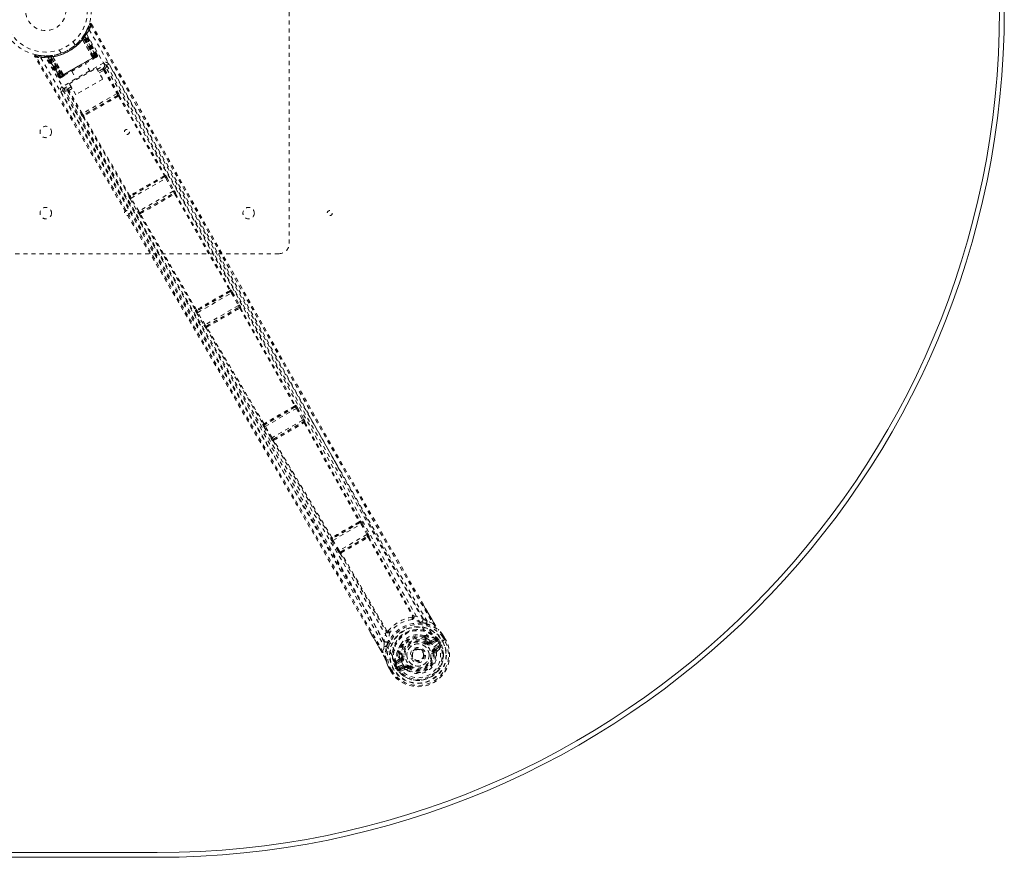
# Model space of a CAD drawing. Header units: inches. Extents: x 17.8 to 113.3, y 41.2 to 83.
# Tile 5 of 6: x 89.1 to 113.3, y 41.2 to 61.8. Entities that reach past the tile are written whole.
import ezdxf

# ---------------------------------------------------------------- set-up
doc = ezdxf.new("R2010")
doc.units = ezdxf.units.IN
doc.header["$MEASUREMENT"] = 0
doc.linetypes.add('SLD-Dashed', pattern=[0.075, 0.05, -0.025])
doc.linetypes.add('SLD-Solid', pattern=[0])

msp = doc.modelspace()

# ---------------------------------------------------------------- linework, layer by layer
at = {"color": 7, "linetype": 'SLD-Dashed', "lineweight": 0}
for p, q in [((95.708, 67.831), (95.708, 56.331)), ((90.733, 61.611), (90.782, 61.735)), ((90.836, 61.741), (90.81, 61.726)), ((90.604, 61.399), (90.624, 61.426)), ((90.624, 61.423), (90.647, 61.406)), ((90.634, 61.438), (90.636, 61.439)), ((90.634, 61.409), (90.635, 61.41)), ((90.893, 60.922), (90.634, 61.409)), ((90.676, 61.474), (90.635, 61.41)), ((90.635, 61.41), (90.894, 60.922)), ((90.637, 61.441), (90.636, 61.44)), ((90.677, 61.504), (90.637, 61.441)), ((90.644, 61.451), (90.668, 61.435)), ((90.918, 60.936), (90.647, 61.406)), ((90.934, 60.945), (90.659, 61.423)), ((90.668, 61.435), (90.946, 60.952)), ((90.673, 61.498), (90.73, 61.604)), ((90.954, 60.953), (90.674, 61.477)), ((90.952, 60.956), (90.676, 61.474)), ((90.695, 61.507), (90.687, 61.493)), ((90.968, 60.965), (90.687, 61.493)), ((90.695, 61.536), (90.688, 61.522)), ((90.98, 60.972), (90.695, 61.507)), ((90.741, 61.628), (90.732, 61.605)), ((90.435, 61.222), (90.387, 61.306)), ((90.612, 61.365), (90.61, 61.361)), ((90.867, 60.907), (90.61, 61.361)), ((90.612, 61.365), (90.87, 60.908)), ((89.471, 60.978), (89.596, 60.963)), ((89.702, 60.953), (89.686, 60.953)), ((89.709, 60.952), (89.694, 60.952)), ((89.727, 60.939), (89.711, 60.939)), ((90.033, 60.425), (89.711, 60.939)), ((89.798, 60.957), (89.723, 60.953)), ((90.044, 60.432), (89.727, 60.939)), ((89.748, 60.942), (90.062, 60.438)), ((89.826, 60.943), (89.749, 60.939)), ((90.06, 60.441), (89.749, 60.939)), ((89.788, 60.956), (89.785, 60.956)), ((90.066, 60.444), (89.787, 60.927)), ((89.8, 60.957), (89.798, 60.957)), ((89.802, 60.957), (89.8, 60.957)), ((90.078, 60.451), (89.802, 60.928)), ((89.823, 60.93), (89.82, 60.959)), ((89.823, 60.93), (90.094, 60.46)), ((89.826, 60.943), (89.827, 60.943)), ((90.118, 60.474), (89.826, 60.943)), ((89.827, 60.943), (90.119, 60.475)), ((89.871, 60.965), (89.865, 60.964)), ((89.881, 60.94), (89.876, 60.94)), ((90.143, 60.489), (89.876, 60.94)), ((89.881, 60.94), (90.145, 60.49)), ((90.04, 61.106), (90.089, 61.022)), ((90.946, 60.952), (90.067, 60.444)), ((90.078, 60.451), (90.934, 60.945)), ((90.089, 61.022), (90.091, 61.023)), ((90.918, 60.936), (90.094, 60.46)), ((90.894, 60.922), (90.893, 60.922)), ((90.894, 60.922), (90.952, 60.956)), ((90.894, 60.889), (90.941, 60.916)), ((90.98, 60.972), (90.946, 60.952)), ((90.968, 60.965), (90.98, 60.972)), ((91.137, 60.787), (90.114, 60.197)), ((90.806, 60.569), (90.69, 60.771)), ((90.867, 60.907), (90.87, 60.908)), ((90.974, 60.624), (91.167, 60.735)), ((91.207, 60.725), (91.2, 60.733)), ((91.208, 60.724), (91.201, 60.733)), ((91.26, 60.754), (91.208, 60.724)), ((91.21, 60.721), (91.209, 60.722)), ((90.033, 60.425), (90.044, 60.432)), ((90.078, 60.451), (90.044, 60.432)), ((90.06, 60.441), (90.118, 60.474)), ((90.101, 60.431), (90.148, 60.458)), ((90.119, 60.475), (90.118, 60.474)), ((90.143, 60.489), (90.145, 60.49)), ((90.166, 60.468), (90.16, 60.465)), ((90.29, 60.271), (90.956, 60.656)), ((90.352, 60.576), (90.468, 60.374)), ((90.956, 60.656), (91.113, 60.384)), ((91.116, 60.64), (91.003, 60.574)), ((91.025, 60.536), (91.137, 60.6)), ((91.137, 60.6), (91.465, 60.028)), ((91.162, 60.615), (91.491, 60.042)), ((90.144, 60.145), (90.308, 60.24)), ((90.337, 60.19), (90.252, 60.141)), ((90.447, 59.999), (90.29, 60.271)), ((91.113, 60.384), (90.447, 59.999)), ((90.133, 60.104), (90.081, 60.073)), ((90.129, 60.114), (90.133, 60.104)), ((90.13, 60.114), (90.133, 60.105)), ((90.135, 60.102), (90.135, 60.101)), ((90.251, 60.088), (90.582, 59.518)), ((90.359, 60.151), (90.276, 60.103)), ((90.608, 59.533), (90.276, 60.103)), ((91.465, 60.028), (90.608, 59.533)), ((91.481, 59.985), (90.637, 59.498)), ((91.481, 59.985), (91.48, 59.984)), ((91.502, 59.962), (92.629, 58.006)), ((91.521, 59.974), (91.521, 59.973)), ((91.521, 59.973), (92.647, 58.018)), ((90.627, 59.457), (90.627, 59.457)), ((90.627, 59.457), (91.757, 57.504)), ((90.638, 59.498), (90.637, 59.498)), ((91.776, 57.514), (90.646, 59.467)), ((92.647, 58.018), (92.652, 58.018)), ((92.641, 57.977), (91.795, 57.489)), ((91.812, 57.447), (92.669, 57.942)), ((92.633, 57.975), (92.633, 57.975)), ((92.637, 57.977), (92.641, 57.977)), ((92.669, 57.942), (92.852, 57.62)), ((92.695, 57.957), (92.878, 57.634)), ((92.852, 57.62), (92, 57.127)), ((92.029, 57.092), (92.868, 57.577)), ((92.863, 57.573), (92.863, 57.573)), ((92.868, 57.577), (92.867, 57.575)), ((92.889, 57.552), (94.244, 55.175)), ((92.909, 57.565), (92.908, 57.564)), ((92.908, 57.564), (94.263, 55.187)), ((91.757, 57.504), (91.755, 57.5)), ((91.786, 57.432), (91.974, 57.112)), ((91.795, 57.489), (91.798, 57.493)), ((91.801, 57.495), (91.801, 57.495)), ((92, 57.127), (91.812, 57.447)), ((92.018, 57.051), (92.02, 57.051)), ((92.02, 57.051), (93.401, 54.69)), ((92.031, 57.092), (92.029, 57.092)), ((92.035, 57.094), (92.034, 57.094)), ((93.421, 54.699), (92.039, 57.061)), ((95.458, 56.081), (83.958, 56.081)), ((94.257, 55.147), (93.439, 54.675)), ((93.456, 54.633), (94.284, 55.111)), ((94.248, 55.145), (94.248, 55.145)), ((94.252, 55.147), (94.257, 55.147)), ((94.263, 55.187), (94.268, 55.188)), ((94.284, 55.111), (94.456, 54.803)), ((94.31, 55.126), (94.482, 54.818)), ((93.401, 54.69), (93.398, 54.685)), ((93.43, 54.618), (93.611, 54.315)), ((93.439, 54.675), (93.441, 54.679)), ((93.444, 54.681), (93.445, 54.681)), ((93.637, 54.33), (93.456, 54.633)), ((94.456, 54.803), (93.637, 54.33)), ((93.666, 54.295), (94.472, 54.76)), ((94.467, 54.756), (94.467, 54.756)), ((94.472, 54.76), (94.471, 54.759)), ((94.493, 54.735), (95.844, 52.331)), ((94.513, 54.749), (94.512, 54.747)), ((94.512, 54.747), (95.862, 52.344)), ((93.656, 54.254), (93.657, 54.254)), ((93.657, 54.254), (95.063, 51.883)), ((93.668, 54.295), (93.666, 54.295)), ((93.672, 54.297), (93.672, 54.297)), ((95.084, 51.893), (93.677, 54.264)), ((95.858, 52.304), (95.1, 51.866)), ((95.117, 51.824), (95.886, 52.269)), ((95.851, 52.304), (95.858, 52.304)), ((95.862, 52.344), (95.869, 52.345)), ((95.886, 52.269), (96.043, 51.981)), ((95.912, 52.283), (96.07, 51.996)), ((96.043, 51.981), (95.287, 51.545)), ((95.318, 51.511), (96.057, 51.938)), ((96.057, 51.938), (96.056, 51.936)), ((95.063, 51.883), (95.059, 51.877)), ((95.091, 51.809), (95.261, 51.529)), ((95.1, 51.866), (95.104, 51.872)), ((95.287, 51.545), (95.117, 51.824)), ((96.099, 51.926), (96.097, 51.924)), ((95.307, 51.469), (95.31, 51.469)), ((95.32, 51.511), (95.318, 51.511)), ((97.454, 49.454), (96.77, 49.059)), ((96.785, 49.016), (97.484, 49.419)), ((97.443, 49.452), (97.454, 49.454)), ((97.454, 49.492), (97.465, 49.494)), ((97.484, 49.419), (97.624, 49.16)), ((97.51, 49.433), (97.65, 49.174)), ((96.738, 49.078), (96.73, 49.07)), ((96.765, 49.087), (96.765, 49.087)), ((96.77, 49.059), (96.778, 49.068)), ((97.624, 49.16), (96.94, 48.765)), ((96.974, 48.733), (97.635, 49.115)), ((97.635, 49.115), (97.632, 49.111)), ((97.65, 49.174), (97.663, 49.149)), ((97.654, 49.086), (98.747, 47.153)), ((97.676, 49.103), (97.673, 49.1)), ((97.673, 49.1), (98.766, 47.167)), ((96.76, 49.001), (96.914, 48.749)), ((96.94, 48.765), (96.785, 49.016)), ((96.914, 48.749), (96.93, 48.726)), ((96.963, 48.691), (96.968, 48.692)), ((96.968, 48.692), (98.095, 46.78)), ((96.978, 48.734), (96.974, 48.733)), ((98.116, 46.789), (96.989, 48.702)), ((96.992, 48.709), (96.992, 48.709)), ((98.97, 47.511), (99.274, 46.985)), ((98.748, 47.152), (98.747, 47.153)), ((98.778, 47.154), (98.778, 47.154)), ((99.248, 46.971), (99.107, 47.022)), ((97.999, 46.249), (97.712, 46.746)), ((98.1, 46.763), (98.1, 46.763)), ((98.116, 46.789), (98.117, 46.788)), ((99.032, 46.671), (99.052, 46.66)), ((99.068, 46.594), (99.049, 46.628)), ((99.068, 46.642), (99.087, 46.609)), ((99.381, 46.821), (99.393, 46.807)), ((99.496, 46.683), (99.494, 46.687)), ((99.534, 46.561), (99.495, 46.628)), ((99.559, 46.575), (99.519, 46.643)), ((99.521, 46.643), (99.521, 46.643)), ((99.56, 46.576), (99.521, 46.643)), ((98.05, 46.412), (98.024, 46.265)), ((99.128, 46.513), (99.049, 46.567)), ((99.11, 46.489), (99.128, 46.513)), ((99.128, 46.513), (99.148, 46.502)), ((99.196, 46.504), (99.32, 46.548)), ((99.196, 46.504), (99.209, 46.483)), ((99.207, 46.545), (99.318, 46.584)), ((99.32, 46.548), (99.209, 46.483)), ((99.335, 46.522), (99.224, 46.457)), ((99.285, 46.351), (99.385, 46.41)), ((99.3, 46.325), (99.4, 46.384)), ((99.4, 46.384), (99.31, 46.308)), ((99.331, 46.58), (99.318, 46.584)), ((99.336, 46.578), (99.331, 46.58)), ((99.352, 46.562), (99.36, 46.549)), ((99.367, 46.548), (99.352, 46.562)), ((99.354, 46.288), (99.445, 46.367)), ((99.36, 46.549), (99.399, 46.483)), ((99.365, 46.463), (99.491, 46.536)), ((99.365, 46.463), (99.365, 46.463)), ((99.367, 46.548), (99.392, 46.564)), ((99.404, 46.486), (99.367, 46.547)), ((99.392, 46.564), (99.393, 46.563)), ((99.393, 46.563), (99.429, 46.501)), ((99.399, 46.483), (99.404, 46.486)), ((99.491, 46.536), (99.511, 46.547)), ((99.511, 46.547), (99.557, 46.574)), ((99.557, 46.574), (99.56, 46.576)), ((98.391, 46.279), (98.391, 46.301)), ((98.399, 46.255), (98.418, 46.222)), ((98.418, 46.222), (98.426, 46.12)), ((98.42, 46.265), (98.439, 46.231)), ((98.473, 46.234), (98.481, 46.139)), ((98.481, 46.139), (98.51, 46.143)), ((98.747, 46.112), (98.741, 46.125)), ((98.752, 46.103), (98.747, 46.112)), ((99.28, 46.24), (99.256, 46.237)), ((99.31, 46.308), (99.3, 46.325)), ((98.149, 45.905), (98.146, 45.909)), ((98.173, 45.864), (98.149, 45.909)), ((98.172, 45.865), (98.211, 45.797)), ((98.197, 45.878), (98.235, 45.811)), ((98.405, 45.909), (98.259, 45.825)), ((98.304, 45.936), (98.331, 45.949)), ((98.305, 45.935), (98.304, 45.936)), ((98.341, 45.872), (98.305, 45.935)), ((98.32, 45.996), (98.324, 46.01)), ((98.32, 45.996), (98.32, 45.992)), ((98.32, 45.996), (98.32, 45.996)), ((98.331, 45.95), (98.321, 45.974)), ((98.413, 46.087), (98.324, 46.01)), ((98.324, 46.01), (98.324, 46.01)), ((98.324, 46.01), (98.324, 46.01)), ((98.326, 45.969), (98.333, 45.956)), ((98.331, 45.95), (98.326, 45.969)), ((98.331, 45.949), (98.366, 45.887)), ((98.333, 45.956), (98.371, 45.89)), ((98.354, 45.99), (98.454, 46.076)), ((98.466, 46.054), (98.354, 45.99)), ((98.371, 45.89), (98.366, 45.887)), ((98.481, 46.028), (98.369, 45.964)), ((98.371, 45.89), (98.371, 45.89)), ((98.405, 45.909), (98.405, 45.909)), ((98.441, 45.864), (98.542, 45.923)), ((98.454, 46.076), (98.466, 46.054)), ((98.456, 45.838), (98.557, 45.897)), ((98.567, 45.879), (98.456, 45.838)), ((98.567, 45.879), (98.557, 45.897)), ((98.605, 45.824), (98.641, 45.871)), ((98.641, 45.871), (98.635, 45.875)), ((98.655, 45.89), (98.641, 45.871)), ((98.21, 45.796), (98.171, 45.864)), ((98.171, 45.864), (98.171, 45.864)), ((98.21, 45.796), (98.213, 45.798)), ((98.259, 45.825), (98.213, 45.798)), ((98.448, 45.792), (98.563, 45.831))]:
    msp.add_line(p, q, dxfattribs=at)
at = {"color": 7, "linetype": 'SLD-Solid', "lineweight": 15}
for p, q in [((38.708, 41.324), (92.458, 41.324)), ((92.458, 41.324), (38.708, 41.324)), ((92.458, 41.206), (38.708, 41.206))]:
    msp.add_line(p, q, dxfattribs=at)
at = {"color": 7, "linetype": 'SLD-Dashed', "lineweight": 0, "flags": 128}
for points in [[(90.81, 61.726), (91.273, 60.913), (91.754, 60.068), (92.253, 59.192), (92.633, 58.524), (92.683, 58.435), (92.734, 58.346), (92.785, 58.257), (92.836, 58.167), (92.887, 58.077), (92.949, 57.969), (93.13, 57.65), (93.296, 57.359), (93.446, 57.095), (93.58, 56.859), (93.831, 56.418), (94.051, 56.032), (94.376, 55.461), (94.673, 54.94), (94.941, 54.469), (95.242, 53.941), (95.549, 53.402), (96.143, 52.361), (96.777, 51.254), (97.39, 50.185), (98.008, 49.11), (98.634, 48.027), (99.248, 46.971)], [(90.836, 61.741), (92.939, 58.047), (95.041, 54.354), (97.149, 50.664), (98.97, 47.511)], [(90.654, 61.467), (90.649, 61.458), (90.646, 61.45)], [(90.714, 61.498), (91.935, 59.388), (93.149, 57.276), (94.353, 55.159), (95.545, 53.039), (96.474, 51.37), (97.4, 49.703), (98.33, 48.04), (99.272, 46.389)], [(90.78, 61.6), (92.004, 59.486), (93.221, 57.369), (94.429, 55.249), (95.626, 53.124), (96.559, 51.453), (97.489, 49.783), (98.421, 48.117), (99.365, 46.463)], [(90.597, 61.387), (90.597, 61.385), (90.597, 61.383), (90.598, 61.381), (90.6, 61.378), (90.602, 61.375), (90.605, 61.372), (90.608, 61.368), (90.612, 61.365)], [(89.47, 60.975), (89.462, 60.975), (89.454, 60.973), (89.447, 60.97), (89.441, 60.964), (89.436, 60.958), (89.434, 60.951), (89.435, 60.943), (89.437, 60.936)], [(89.438, 60.934), (89.439, 60.934), (89.44, 60.935), (89.446, 60.938), (89.454, 60.943), (89.459, 60.946), (89.464, 60.949)], [(97.712, 46.746), (95.875, 49.929), (93.733, 53.599), (91.586, 57.266), (89.438, 60.934)], [(98.024, 46.265), (97.359, 47.423), (96.682, 48.596), (95.991, 49.788), (95.324, 50.934), (94.636, 52.114), (93.947, 53.293), (93.29, 54.416), (92.707, 55.411), (92.3, 56.107), (91.63, 57.25), (91.053, 58.236), (90.502, 59.177), (89.973, 60.081), (89.464, 60.949)], [(89.588, 60.912), (90.808, 58.795), (92.032, 56.683), (93.264, 54.576), (94.506, 52.478), (95.486, 50.834), (96.468, 49.194), (97.444, 47.554), (98.405, 45.909)], [(89.634, 60.959), (89.676, 60.953), (89.862, 60.965)], [(89.686, 60.953), (89.688, 60.953), (89.689, 60.953)], [(98.515, 45.952), (97.539, 47.624), (96.546, 49.29), (95.547, 50.955), (94.549, 52.624), (93.557, 54.298), (92.266, 56.498), (90.985, 58.706), (89.71, 60.918)], [(89.865, 60.964), (89.866, 60.964), (89.868, 60.962), (89.869, 60.96), (89.871, 60.957), (89.872, 60.954), (89.874, 60.95), (89.875, 60.945), (89.876, 60.94)], [(90.013, 60.996), (90.025, 60.998), (90.037, 61.003)], [(90.87, 60.908), (90.878, 60.913), (90.886, 60.917), (90.891, 60.92), (90.893, 60.922)], [(90.952, 60.956), (90.952, 60.956), (90.95, 60.955), (90.947, 60.953), (90.943, 60.951), (90.938, 60.948), (90.932, 60.944), (90.925, 60.94), (90.918, 60.936)], [(90.934, 60.945), (90.947, 60.953), (90.958, 60.959), (90.965, 60.963), (90.968, 60.965)], [(90.948, 60.92), (90.952, 60.922), (90.954, 60.923), (90.956, 60.925), (90.957, 60.925)], [(90.145, 60.49), (90.324, 60.593), (90.506, 60.698), (90.688, 60.803), (90.867, 60.907)], [(90.166, 60.469), (90.342, 60.57), (90.521, 60.673), (90.699, 60.776), (90.875, 60.878)], [(90.87, 60.908), (90.872, 60.903), (90.874, 60.898), (90.876, 60.893), (90.877, 60.889), (90.878, 60.885), (90.878, 60.882), (90.877, 60.88), (90.876, 60.878)], [(90.876, 60.878), (90.878, 60.88), (90.88, 60.881), (90.881, 60.881), (90.882, 60.882)], [(91.167, 60.735), (91.161, 60.699), (91.116, 60.64)], [(91.167, 60.735), (91.166, 60.737), (91.164, 60.74), (91.161, 60.745), (91.158, 60.751), (91.153, 60.759), (91.148, 60.768), (91.143, 60.778), (91.137, 60.787)], [(91.208, 60.724), (91.202, 60.688), (91.156, 60.629)], [(98.999, 47.089), (97.039, 50.49), (95.092, 53.9), (93.15, 57.312), (91.208, 60.724)], [(99.107, 47.022), (98.726, 47.678), (98.329, 48.366), (97.914, 49.085), (97.483, 49.837), (97.059, 50.575), (96.703, 51.198), (96.363, 51.793), (95.998, 52.432), (95.609, 53.115), (95.489, 53.324), (95.368, 53.538), (95.244, 53.755), (95.136, 53.944), (95.049, 54.098), (94.957, 54.259), (94.861, 54.427), (94.761, 54.603), (94.558, 54.959), (94.34, 55.342), (94.107, 55.752), (94.061, 55.832), (94.05, 55.853), (94.041, 55.867), (94.03, 55.887), (94.015, 55.913), (93.998, 55.944), (93.977, 55.98), (93.905, 56.107), (93.809, 56.275), (93.71, 56.45), (93.594, 56.653), (93.461, 56.887), (93.405, 56.986), (93.345, 57.09), (93.284, 57.199), (93.219, 57.312), (93.178, 57.384), (93.139, 57.454), (92.726, 58.179), (92.328, 58.878), (91.951, 59.541), (91.595, 60.166), (91.26, 60.754)], [(90.066, 60.444), (90.053, 60.437), (90.042, 60.43), (90.038, 60.428), (90.035, 60.426), (90.033, 60.425)], [(90.094, 60.46), (90.087, 60.456), (90.081, 60.453), (90.075, 60.449), (90.069, 60.446), (90.065, 60.444), (90.062, 60.442), (90.06, 60.441), (90.06, 60.441)], [(90.085, 60.422), (90.085, 60.422), (90.087, 60.423), (90.09, 60.425), (90.093, 60.426)], [(90.109, 60.436), (90.107, 60.435), (90.106, 60.434), (90.103, 60.432)], [(90.119, 60.475), (90.122, 60.476), (90.127, 60.479), (90.134, 60.483), (90.143, 60.489)], [(90.166, 60.468), (90.162, 60.468), (90.156, 60.472), (90.149, 60.48), (90.143, 60.489)], [(91.162, 60.615), (91.159, 60.613), (91.154, 60.61), (91.146, 60.605), (91.137, 60.6)], [(90.114, 60.197), (90.125, 60.177), (90.135, 60.161), (90.141, 60.149), (90.144, 60.145)], [(90.081, 60.073), (90.39, 59.546), (90.717, 58.988), (91.061, 58.399), (91.424, 57.78), (91.799, 57.14), (91.849, 57.054), (91.9, 56.967), (91.951, 56.88), (92.002, 56.793), (92.054, 56.704), (92.119, 56.594), (92.313, 56.261), (92.487, 55.966), (92.639, 55.706), (92.769, 55.483), (92.841, 55.361), (92.904, 55.253), (92.959, 55.16), (93.005, 55.081), (93.042, 55.018), (93.07, 54.969), (93.136, 54.856), (93.225, 54.706), (93.489, 54.255), (93.732, 53.839), (93.848, 53.641), (93.959, 53.451), (94.064, 53.271), (94.196, 53.047), (94.328, 52.82), (94.457, 52.6), (94.583, 52.384), (95.147, 51.418), (95.747, 50.39), (96.32, 49.405), (96.9, 48.406), (97.482, 47.399), (98.05, 46.412)], [(90.133, 60.104), (90.167, 60.09), (90.242, 60.1)], [(90.133, 60.104), (92.117, 56.715), (94.101, 53.327), (96.08, 49.937), (98.045, 46.539)], [(90.252, 60.141), (90.178, 60.132), (90.144, 60.145)], [(90.251, 60.088), (90.253, 60.09), (90.259, 60.093), (90.267, 60.098), (90.276, 60.103)], [(91.477, 59.982), (91.375, 59.923), (91.272, 59.864), (91.168, 59.804), (91.065, 59.744), (90.969, 59.689), (90.874, 59.634), (90.783, 59.581), (90.712, 59.54), (90.642, 59.5)], [(91.495, 59.963), (91.285, 59.842), (91.072, 59.719), (90.858, 59.595), (90.649, 59.474)], [(91.491, 60.042), (91.49, 60.042), (91.488, 60.041), (91.486, 60.039), (91.483, 60.038), (91.479, 60.035), (91.474, 60.033), (91.47, 60.03), (91.465, 60.028)], [(91.502, 59.962), (91.505, 59.967), (91.506, 59.973), (91.506, 59.979), (91.503, 59.983), (91.499, 59.986), (91.493, 59.987), (91.487, 59.987), (91.48, 59.984)], [(91.502, 59.962), (91.499, 59.963), (91.497, 59.963), (91.496, 59.963), (91.495, 59.963)], [(90.421, 59.611), (90.645, 59.229), (90.933, 58.737), (91.202, 58.278), (91.451, 57.853), (91.676, 57.468), (91.882, 57.116), (92.069, 56.797), (92.237, 56.51), (92.467, 56.117), (92.617, 55.862)], [(90.608, 59.533), (90.599, 59.527), (90.59, 59.522), (90.584, 59.519), (90.582, 59.518)], [(90.638, 59.498), (90.632, 59.494), (90.629, 59.488), (90.627, 59.483), (90.627, 59.478), (90.63, 59.473), (90.634, 59.469), (90.64, 59.468), (90.646, 59.467)], [(92.627, 57.999), (92.627, 58), (92.628, 58.001), (92.629, 58.002), (92.629, 58.006)], [(92.637, 57.977), (92.642, 57.981), (92.645, 57.986), (92.647, 57.991), (92.647, 57.996), (92.645, 58.001), (92.641, 58.004), (92.636, 58.006), (92.629, 58.006)], [(92.695, 57.957), (92.694, 57.956), (92.693, 57.955), (92.69, 57.954), (92.687, 57.952), (92.683, 57.95), (92.679, 57.947), (92.674, 57.945), (92.669, 57.942)], [(91.776, 57.514), (91.773, 57.508), (91.772, 57.503), (91.773, 57.497), (91.776, 57.493), (91.78, 57.491), (91.786, 57.49), (91.792, 57.49), (91.798, 57.493)], [(91.776, 57.514), (91.78, 57.512), (91.782, 57.512), (91.783, 57.512), (91.783, 57.513)], [(92.878, 57.634), (92.876, 57.633), (92.87, 57.629), (92.861, 57.625), (92.852, 57.62)], [(92.89, 57.552), (92.893, 57.558), (92.894, 57.564), (92.893, 57.57), (92.89, 57.574), (92.885, 57.577), (92.88, 57.579), (92.873, 57.578), (92.867, 57.575)], [(92.886, 57.62), (92.884, 57.624), (92.876, 57.633)], [(92.89, 57.552), (92.886, 57.554), (92.884, 57.554), (92.883, 57.554), (92.882, 57.554)], [(91.812, 57.447), (91.807, 57.444), (91.803, 57.441), (91.798, 57.439), (91.795, 57.437), (91.791, 57.435), (91.789, 57.433), (91.787, 57.432), (91.786, 57.432)], [(92, 57.127), (91.991, 57.122), (91.982, 57.117), (91.976, 57.114), (91.974, 57.112)], [(91.976, 57.113), (91.98, 57.102), (91.982, 57.099)], [(92.031, 57.092), (92.025, 57.088), (92.021, 57.083), (92.019, 57.077), (92.02, 57.072), (92.022, 57.067), (92.027, 57.063), (92.032, 57.061), (92.039, 57.061)], [(92.042, 57.068), (92.041, 57.068), (92.04, 57.067), (92.04, 57.065), (92.039, 57.061)], [(94.242, 55.169), (94.243, 55.169), (94.243, 55.17), (94.244, 55.172), (94.244, 55.175)], [(94.252, 55.147), (94.257, 55.151), (94.26, 55.156), (94.262, 55.161), (94.262, 55.166), (94.26, 55.17), (94.256, 55.173), (94.251, 55.175), (94.244, 55.175)], [(94.31, 55.126), (94.31, 55.125), (94.308, 55.124), (94.305, 55.123), (94.302, 55.121), (94.298, 55.119), (94.294, 55.116), (94.289, 55.114), (94.284, 55.111)], [(93.42, 54.7), (93.417, 54.694), (93.416, 54.689), (93.417, 54.683), (93.42, 54.679), (93.424, 54.677), (93.429, 54.676), (93.435, 54.677), (93.441, 54.679)], [(93.42, 54.7), (93.424, 54.698), (93.426, 54.698), (93.426, 54.698), (93.427, 54.698)], [(93.456, 54.633), (93.451, 54.63), (93.447, 54.627), (93.442, 54.625), (93.439, 54.622), (93.435, 54.621), (93.433, 54.619), (93.431, 54.618), (93.43, 54.618)], [(94.482, 54.818), (94.48, 54.816), (94.474, 54.813), (94.465, 54.808), (94.456, 54.803)], [(94.493, 54.735), (94.497, 54.741), (94.498, 54.747), (94.497, 54.753), (94.494, 54.758), (94.49, 54.761), (94.484, 54.762), (94.477, 54.761), (94.471, 54.759)], [(94.491, 54.801), (94.488, 54.806), (94.48, 54.817)], [(94.493, 54.735), (94.49, 54.737), (94.488, 54.737), (94.487, 54.737), (94.486, 54.736)], [(93.637, 54.33), (93.628, 54.325), (93.619, 54.32), (93.613, 54.316), (93.611, 54.315)], [(93.613, 54.316), (93.618, 54.303), (93.621, 54.299)], [(93.668, 54.295), (93.662, 54.291), (93.658, 54.286), (93.657, 54.28), (93.657, 54.274), (93.66, 54.27), (93.664, 54.266), (93.67, 54.264), (93.677, 54.264)], [(93.68, 54.271), (93.679, 54.271), (93.678, 54.27), (93.677, 54.268), (93.677, 54.264)], [(95.841, 52.325), (95.842, 52.326), (95.843, 52.326), (95.843, 52.328), (95.844, 52.331)], [(95.851, 52.304), (95.856, 52.308), (95.86, 52.312), (95.862, 52.318), (95.861, 52.322), (95.859, 52.327), (95.855, 52.33), (95.85, 52.331), (95.844, 52.331)], [(95.912, 52.283), (95.911, 52.282), (95.909, 52.281), (95.907, 52.28), (95.904, 52.278), (95.9, 52.276), (95.895, 52.274), (95.891, 52.271), (95.886, 52.269)], [(96.07, 51.996), (96.067, 51.994), (96.061, 51.991), (96.052, 51.986), (96.043, 51.981)], [(96.078, 51.911), (96.082, 51.917), (96.083, 51.923), (96.082, 51.929), (96.08, 51.934), (96.075, 51.938), (96.069, 51.939), (96.062, 51.938), (96.056, 51.936)], [(96.078, 51.979), (96.076, 51.983), (96.068, 51.995)], [(95.084, 51.892), (95.08, 51.887), (95.079, 51.882), (95.08, 51.877), (95.082, 51.873), (95.087, 51.87), (95.092, 51.869), (95.098, 51.87), (95.104, 51.872)], [(95.117, 51.824), (95.112, 51.822), (95.108, 51.819), (95.103, 51.816), (95.1, 51.814), (95.096, 51.812), (95.094, 51.811), (95.092, 51.81), (95.091, 51.809)], [(96.078, 51.911), (96.757, 50.694), (97.435, 49.478)], [(96.097, 51.924), (96.776, 50.707), (97.454, 49.492)], [(95.287, 51.545), (95.278, 51.539), (95.27, 51.534), (95.264, 51.531), (95.261, 51.529)], [(95.263, 51.53), (95.269, 51.517), (95.272, 51.513)], [(95.32, 51.511), (95.315, 51.507), (95.311, 51.501), (95.309, 51.495), (95.31, 51.49), (95.312, 51.485), (95.317, 51.481), (95.323, 51.479), (95.33, 51.479)], [(95.31, 51.469), (96.024, 50.273), (96.738, 49.078)], [(95.333, 51.487), (95.332, 51.486), (95.331, 51.485), (95.33, 51.483), (95.33, 51.479)], [(96.759, 49.088), (96.045, 50.283), (95.33, 51.479)], [(97.432, 49.472), (97.433, 49.473), (97.434, 49.473), (97.434, 49.475), (97.435, 49.478)], [(97.443, 49.452), (97.448, 49.456), (97.451, 49.46), (97.453, 49.465), (97.452, 49.47), (97.45, 49.474), (97.446, 49.477), (97.441, 49.478), (97.435, 49.478)], [(97.51, 49.433), (97.509, 49.433), (97.507, 49.432), (97.504, 49.43), (97.501, 49.429), (97.497, 49.427), (97.493, 49.424), (97.488, 49.422), (97.484, 49.419)], [(96.759, 49.088), (96.756, 49.083), (96.755, 49.077), (96.755, 49.072), (96.757, 49.068), (96.761, 49.066), (96.766, 49.065), (96.772, 49.066), (96.778, 49.068)], [(97.65, 49.174), (97.647, 49.173), (97.641, 49.17), (97.633, 49.165), (97.624, 49.16)], [(97.654, 49.086), (97.658, 49.092), (97.659, 49.099), (97.658, 49.105), (97.656, 49.11), (97.651, 49.113), (97.645, 49.115), (97.639, 49.114), (97.632, 49.111)], [(97.654, 49.086), (97.65, 49.088), (97.648, 49.088), (97.647, 49.088), (97.646, 49.087)], [(96.785, 49.016), (96.781, 49.013), (96.777, 49.011), (96.772, 49.008), (96.769, 49.006), (96.766, 49.004), (96.763, 49.002), (96.761, 49.001), (96.76, 49.001)], [(96.94, 48.765), (96.931, 48.76), (96.923, 48.755), (96.917, 48.751), (96.914, 48.749)], [(96.978, 48.734), (96.972, 48.729), (96.969, 48.724), (96.967, 48.718), (96.968, 48.712), (96.971, 48.707), (96.976, 48.704), (96.982, 48.702), (96.989, 48.702)], [(96.992, 48.709), (96.991, 48.709), (96.99, 48.708), (96.989, 48.706), (96.989, 48.702)], [(99.272, 46.985), (99.132, 47.225), (99.012, 47.432), (98.966, 47.51)], [(98.74, 47.126), (98.749, 47.119), (98.758, 47.116), (98.767, 47.116), (98.774, 47.119), (98.78, 47.125), (98.782, 47.134), (98.782, 47.144), (98.778, 47.154)], [(98.778, 47.154), (98.891, 47.128), (98.999, 47.089)], [(98.964, 46.995), (98.951, 46.998), (98.943, 47)], [(99.09, 46.966), (99.239, 46.91), (99.386, 46.816)], [(99.274, 46.985), (99.274, 46.985), (99.273, 46.985), (99.27, 46.984), (99.267, 46.982), (99.264, 46.98), (99.259, 46.978), (99.253, 46.974), (99.248, 46.971)], [(97.714, 46.748), (97.835, 46.537), (98, 46.25)], [(98.1, 46.763), (98.066, 46.652), (98.045, 46.539)], [(98.1, 46.763), (98.107, 46.754), (98.115, 46.749), (98.124, 46.747), (98.132, 46.748), (98.139, 46.753), (98.143, 46.761), (98.145, 46.771), (98.144, 46.781)], [(99.032, 46.671), (98.932, 46.689), (98.871, 46.688)], [(99.052, 46.66), (99.053, 46.66), (99.068, 46.642)], [(99.087, 46.609), (99.128, 46.584), (99.172, 46.551)], [(99.393, 46.807), (99.39, 46.812), (99.386, 46.816)], [(99.494, 46.687), (99.437, 46.76), (99.386, 46.816)], [(99.496, 46.683), (99.441, 46.753), (99.393, 46.807)], [(99.495, 46.628), (99.494, 46.633), (99.496, 46.647), (99.495, 46.651), (99.493, 46.656), (99.492, 46.66), (99.491, 46.662), (99.492, 46.664), (99.494, 46.667), (99.497, 46.67), (99.497, 46.671), (99.497, 46.673), (99.496, 46.677), (99.492, 46.685), (99.492, 46.686), (99.492, 46.687), (99.493, 46.687), (99.494, 46.687)], [(99.495, 46.628), (99.501, 46.631), (99.506, 46.635), (99.511, 46.637), (99.515, 46.64), (99.518, 46.641), (99.52, 46.642), (99.521, 46.643), (99.521, 46.643)], [(98.089, 46.067), (98.081, 46.242), (98.107, 46.398)], [(98.145, 46.522), (98.149, 46.534), (98.151, 46.543)], [(98.457, 46.449), (98.426, 46.397), (98.391, 46.301)], [(98.515, 45.952), (98.561, 45.887), (98.621, 45.832), (98.691, 45.792), (98.77, 45.766), (98.853, 45.757), (98.937, 45.763), (99.019, 45.785), (99.096, 45.821), (99.165, 45.87), (99.225, 45.93), (99.273, 46), (99.306, 46.076), (99.323, 46.157), (99.323, 46.238), (99.306, 46.317), (99.272, 46.389)], [(99.092, 46.465), (99.096, 46.47), (99.099, 46.474), (99.102, 46.478), (99.105, 46.482), (99.107, 46.485), (99.109, 46.487), (99.11, 46.489), (99.11, 46.489)], [(99.172, 46.551), (99.192, 46.542), (99.207, 46.545)], [(99.224, 46.457), (99.221, 46.462), (99.218, 46.467), (99.215, 46.471), (99.213, 46.475), (99.211, 46.478), (99.21, 46.481), (99.209, 46.482), (99.209, 46.483)], [(99.285, 46.351), (99.287, 46.346), (99.29, 46.342), (99.293, 46.337), (99.295, 46.333), (99.297, 46.33), (99.298, 46.328), (99.299, 46.326), (99.3, 46.325)], [(99.335, 46.522), (99.332, 46.527), (99.33, 46.531), (99.327, 46.536), (99.325, 46.54), (99.323, 46.543), (99.322, 46.545), (99.321, 46.547), (99.32, 46.548)], [(99.36, 46.549), (99.35, 46.533), (99.335, 46.522)], [(99.367, 46.548), (99.367, 46.548), (99.367, 46.548)], [(99.385, 46.41), (99.408, 46.417), (99.431, 46.416)], [(99.4, 46.384), (99.4, 46.384), (99.399, 46.386), (99.398, 46.388), (99.396, 46.392), (99.394, 46.395), (99.391, 46.4), (99.388, 46.405), (99.385, 46.41)], [(99.56, 46.576), (99.56, 46.576), (99.559, 46.575), (99.557, 46.574), (99.554, 46.572), (99.55, 46.57), (99.545, 46.567), (99.54, 46.564), (99.534, 46.561)], [(97.999, 46.249), (97.998, 46.249), (97.999, 46.25), (98.001, 46.251), (98.004, 46.253), (98.008, 46.255), (98.012, 46.258), (98.018, 46.261), (98.024, 46.265)], [(98.076, 46.098), (98.053, 46.147), (97.999, 46.249)], [(98.399, 46.255), (98.391, 46.278), (98.391, 46.279)], [(98.426, 46.12), (98.423, 46.098), (98.413, 46.087)], [(98.539, 46.146), (98.534, 46.146), (98.528, 46.145), (98.523, 46.144), (98.519, 46.144), (98.515, 46.143), (98.512, 46.143), (98.51, 46.143), (98.51, 46.143)], [(99.226, 46.233), (99.232, 46.234), (99.237, 46.235), (99.242, 46.235), (99.247, 46.236), (99.25, 46.236), (99.253, 46.237), (99.255, 46.237), (99.256, 46.237)], [(98.093, 46.057), (98.086, 46.076), (98.076, 46.098)], [(98.089, 46.067), (98.091, 46.062), (98.093, 46.057)], [(98.089, 46.067), (98.112, 45.995), (98.147, 45.909)], [(98.149, 45.905), (98.116, 45.988), (98.093, 46.057)], [(98.147, 45.909), (98.147, 45.91), (98.147, 45.911), (98.148, 45.911), (98.149, 45.91), (98.154, 45.902), (98.157, 45.899), (98.158, 45.899), (98.16, 45.899), (98.164, 45.9), (98.165, 45.9), (98.167, 45.9), (98.169, 45.899), (98.174, 45.894), (98.177, 45.89), (98.181, 45.887), (98.189, 45.884), (98.194, 45.882), (98.197, 45.879)], [(98.197, 45.878), (98.192, 45.876), (98.186, 45.873), (98.181, 45.87), (98.177, 45.867), (98.174, 45.865), (98.172, 45.864), (98.171, 45.864), (98.171, 45.864)], [(98.331, 45.949), (98.331, 45.949), (98.331, 45.95)], [(98.369, 45.964), (98.352, 45.957), (98.333, 45.956)], [(98.354, 45.99), (98.354, 45.989), (98.355, 45.987), (98.357, 45.985), (98.359, 45.982), (98.361, 45.978), (98.363, 45.973), (98.366, 45.969), (98.369, 45.964)], [(98.481, 46.028), (98.478, 46.033), (98.475, 46.038), (98.473, 46.042), (98.471, 46.046), (98.469, 46.05), (98.467, 46.052), (98.466, 46.054), (98.466, 46.054)], [(98.542, 45.923), (98.545, 45.918), (98.548, 45.913), (98.55, 45.908), (98.552, 45.905), (98.554, 45.901), (98.556, 45.899), (98.557, 45.897), (98.557, 45.897)], [(98.673, 45.914), (98.67, 45.91), (98.667, 45.905), (98.664, 45.901), (98.661, 45.898), (98.659, 45.895), (98.657, 45.892), (98.656, 45.891), (98.655, 45.89)], [(98.235, 45.811), (98.23, 45.808), (98.224, 45.805), (98.22, 45.802), (98.216, 45.8), (98.212, 45.798), (98.21, 45.797), (98.209, 45.796), (98.21, 45.796)], [(98.413, 45.828), (98.423, 45.849), (98.441, 45.864)], [(98.441, 45.864), (98.444, 45.859), (98.447, 45.855), (98.449, 45.85), (98.451, 45.846), (98.453, 45.843), (98.455, 45.841), (98.456, 45.839), (98.456, 45.838)]]:
    msp.add_lwpolyline(points, dxfattribs=at)
at = {"color": 7, "linetype": 'SLD-Dashed', "lineweight": 0}
for centre, radius in [((89.708, 62.081), 1.125), ((89.708, 62.081), 1.03), ((89.708, 62.081), 0.5), ((89.708, 59.081), 0.141), ((91.708, 59.081), 0.0625), ((89.708, 57.081), 0.141), ((91.708, 57.081), 0.0625), ((94.708, 57.081), 0.141), ((96.708, 57.081), 0.0625), ((98.883, 46.19), 0.7), ((98.883, 46.19), 0.69), ((98.883, 46.19), 0.623), ((98.883, 46.19), 0.32), ((98.883, 46.19), 0.275), ((98.883, 46.19), 0.188), ((98.883, 46.19), 0.157), ((98.883, 46.19), 0.142), ((98.883, 46.19), 0.139), ((98.883, 46.19), 0.138)]:
    msp.add_circle(centre, radius, dxfattribs=at)
at = {"color": 7, "linetype": 'SLD-Solid', "lineweight": 15}
for radius in [20.875, 20.757, 20.757]:
    msp.add_arc((92.458, 62.081), radius, 270, 90, dxfattribs=at)
at = {"color": 7, "linetype": 'SLD-Dashed', "lineweight": 0}
for centre, radius, start, end in [((89.708, 62.08), 1.157, 257.8168, 342.1804), ((89.727, 62.073), 1.107, 334.6028, 341.8919), ((89.707, 62.109), 1.188, 334.6501, 341.9687), ((90.81, 61.726), 0.03, 29.6541, 162.1685), ((90.753, 61.598), 0.14, 66.0514, 78.3297), ((89.692, 62.108), 1.19, 270.8729, 329.1271), ((89.708, 62.081), 1.127, 270.4638, 329.5362), ((89.709, 62.079), 1.155, 273.8883, 326.112), ((89.709, 62.079), 1.155, 274.6405, 325.359), ((89.709, 62.079), 1.155, 275.6611, 324.3388), ((89.709, 62.08), 1.127, 322.0319, 325.3547), ((89.963, 61.718), 0.739, 331.4474, 335.2512), ((89.716, 62.076), 1.118, 324.2946, 329.2589), ((90.661, 61.424), 0.0297, 145.5452, 208.5189), ((90.66, 61.423), 0.0297, 145.4596, 208.5244), ((90.612, 61.371), 0.0702, 47.3053, 71.0785), ((89.873, 61.774), 0.857, 334.5577, 339.5299), ((89.791, 62.033), 1.032, 326.5941, 331.2022), ((89.922, 61.758), 0.81, 335.5874, 340.9492), ((89.907, 61.766), 0.829, 336.5028, 341.8152), ((90.703, 61.489), 0.0299, 149.2677, 208.2077), ((90.701, 61.489), 0.0281, 148.4186, 211.1772), ((89.707, 62.081), 1.128, 329.5373, 334.6594), ((90.684, 61.466), 0.043, 47.0447, 95.7813), ((90.145, 61.83), 0.624, 329.4489, 330.4731), ((90.714, 61.507), 0.0299, 150.3311, 208.098), ((90.718, 61.52), 0.0272, 150.0238, 212.6215), ((90.722, 61.521), 0.03, 151.0941, 208.0308), ((89.604, 62.29), 1.364, 324.4733, 329.6056), ((90.754, 61.585), 0.03, 30.3148, 154.0846), ((89.727, 62.049), 1.12, 277.9112, 322.0887), ((90.627, 61.391), 0.0345, 194.8379, 241.0692), ((89.464, 60.949), 0.03, 77.83, 210.3491), ((89.684, 62.094), 1.186, 258.0271, 265.3543), ((88.037, 61.273), 1.463, 347.2243, 348.3986), ((89.706, 62.066), 1.113, 257.9376, 265.379), ((89.614, 60.927), 0.03, 85.9255, 209.6767), ((89.579, 62.274), 1.362, 270.3911, 275.5298), ((89.708, 62.081), 1.128, 265.3375, 270.4637), ((89.686, 60.923), 0.03, 31.981, 88.8947), ((89.688, 60.925), 0.0278, 24.9435, 89.3749), ((89.702, 60.923), 0.0299, 31.8999, 89.6775), ((89.708, 61.796), 0.843, 269.6301, 271.1804), ((89.752, 60.928), 0.043, 144.1924, 192.9833), ((89.881, 61.749), 0.828, 258.1776, 263.5025), ((89.708, 62.08), 1.127, 270.7609, 275.6862), ((89.724, 60.923), 0.0299, 31.8037, 90.7273), ((89.881, 61.735), 0.811, 259.0536, 264.4067), ((89.727, 60.93), 0.0236, 21.9969, 85.2366), ((89.889, 61.767), 0.84, 260.4177, 265.4938), ((89.84, 60.94), 0.0549, 163.602, 194.1679), ((89.8, 60.927), 0.0297, 31.4759, 94.4653), ((89.802, 60.927), 0.0297, 31.4762, 94.5403), ((89.884, 60.944), 0.0832, 171.4108, 191.4105), ((89.895, 61.681), 0.742, 264.7572, 268.547), ((89.846, 60.94), 0.0345, 358.9633, 45.1186), ((90.867, 60.908), 0.0299, 300.191, 28.2021), ((90.868, 60.908), 0.0299, 300.1871, 28.206), ((90.542, 60.711), 0.439, 27.1486, 30.9291), ((90.903, 60.951), 0.0498, 306.4555, 5.6254), ((90.197, 60.509), 0.857, 28.6619, 30.598), ((90.926, 60.942), 0.03, 300.0634, 28.0699), ((89.393, 60.045), 1.798, 29.4248, 30.2782), ((90.842, 61.097), 0.204, 301.0428, 307.9627), ((90.942, 60.951), 0.03, 300.028, 28.0323), ((90.875, 60.99), 0.104, 323.9503, 349.2788), ((90.953, 60.958), 0.03, 300.0066, 28.0018), ((90.84, 60.884), 0.0354, 350.7817, 40.714), ((91.182, 60.709), 0.09, 29.6446, 119.9873), ((91.182, 60.712), 0.0277, 47.5691, 123.126), ((90.069, 60.525), 0.104, 250.7198, 276.0555), ((90.07, 60.447), 0.03, 211.967, 299.9715), ((90.086, 60.457), 0.03, 211.9301, 299.9375), ((90.087, 60.461), 0.0334, 217.6547, 298.9804), ((89.99, 60.612), 0.21, 292.3294, 298.9893), ((90.684, 60.798), 0.698, 209.8247, 212.2015), ((90.481, 60.676), 0.443, 209.0917, 212.8375), ((90.144, 60.49), 0.0299, 211.7964, 299.8124), ((90.145, 60.491), 0.0299, 211.7951, 299.8117), ((90.179, 60.502), 0.0354, 199.2758, 249.2279), ((91.13, 60.614), 0.03, 29.978, 119.5821), ((91.399, 60.764), 0.309, 203.7026, 212.0503), ((91.193, 60.636), 0.0373, 191.9592, 215.3133), ((90.058, 60.441), 0.03, 211.9943, 299.9958), ((90.159, 60.119), 0.09, 120.0119, 210.3565), ((90.156, 60.12), 0.0277, 116.8632, 192.2963), ((90.268, 60.115), 0.03, 120.4086, 210.0312), ((90.21, 60.068), 0.0456, 26.8406, 45.8852), ((90.041, 59.982), 0.264, 27.2382, 37.0106), ((91.409, 59.983), 0.0713, 1.3308, 38.5871), ((91.466, 60.002), 0.0233, 297.8092, 308.9506), ((91.464, 59.952), 0.0324, 19.8937, 67.913), ((91.495, 59.958), 0.0301, 30.0854, 118.6017), ((91.495, 59.958), 0.0301, 30.0673, 118.6198), ((91.338, 59.934), 0.187, 12.0182, 35.1774), ((91.387, 60.168), 0.236, 299.2284, 304.4817), ((90.752, 59.596), 0.187, 204.8227, 227.9801), ((90.674, 59.559), 0.0715, 201.4671, 238.602), ((90.653, 59.472), 0.0301, 121.3745, 209.9413), ((90.653, 59.472), 0.0301, 121.3987, 209.9166), ((90.522, 59.676), 0.243, 295.588, 300.696), ((90.63, 59.519), 0.0225, 290.8759, 302.3873), ((90.674, 59.495), 0.0324, 172.0847, 220.1085), ((90.653, 59.469), 0.00678, 125.3751, 193.812), ((109.594, 27.638), 34.781, 119.1979, 120.8021), ((92.603, 57.98), 0.0306, 350.9367, 38.8096), ((92.55, 58.149), 0.163, 298.7885, 306.4122), ((92.621, 58.003), 0.0301, 300.5145, 29.3694), ((92.626, 58.003), 0.0301, 300.4926, 29.3691), ((92.51, 57.871), 0.204, 24.6934, 45.9203), ((108.926, 28.794), 33.422, 119.1767, 120.8232), ((92.644, 57.957), 0.0213, 110.2717, 120.6244), ((92.597, 57.913), 0.0775, 21.726, 55.8375), ((91.691, 57.654), 0.164, 293.612, 301.1956), ((75.662, 86.41), 33.578, 299.1836, 300.8163), ((75.411, 86.845), 34.106, 299.1852, 300.8149), ((92.789, 57.573), 0.0787, 3.0015, 36.7327), ((92.852, 57.594), 0.0237, 299.3327, 309.5928), ((92.851, 57.542), 0.0335, 20.2939, 67.5611), ((92.882, 57.549), 0.0301, 29.8041, 119.4945), ((92.883, 57.55), 0.0301, 29.8101, 119.4964), ((92.709, 57.518), 0.205, 13.2932, 34.4444), ((92.819, 57.681), 0.147, 298.5201, 307.0131), ((91.953, 57.55), 0.204, 194.0717, 215.312), ((91.781, 57.515), 0.0301, 210.6291, 299.505), ((91.783, 57.519), 0.0301, 210.6297, 299.4879), ((91.812, 57.524), 0.0306, 201.198, 249.0518), ((91.873, 57.495), 0.0775, 184.164, 218.272), ((91.811, 57.476), 0.0213, 119.3649, 129.71), ((92.159, 57.201), 0.205, 205.5535, 226.7094), ((92.072, 57.158), 0.0788, 203.2922, 236.9734), ((92.044, 57.066), 0.0301, 120.4988, 210.1955), ((92.046, 57.067), 0.0301, 120.5131, 210.1861), ((91.962, 57.187), 0.147, 292.9964, 301.4768), ((92.022, 57.115), 0.0238, 290.4233, 300.6331), ((92.068, 57.09), 0.0335, 172.4393, 219.7172), ((95.458, 56.331), 0.25, 270, 0), ((111.317, 24.653), 34.968, 119.2297, 120.771), ((110.54, 25.998), 33.391, 119.204, 120.796), ((94.218, 55.15), 0.0306, 351.6625, 38.4184), ((94.192, 55.273), 0.111, 297.8498, 309.2511), ((94.259, 55.127), 0.021, 110.3466, 120.6826), ((94.236, 55.173), 0.0301, 300.4669, 28.9449), ((94.241, 55.173), 0.0301, 300.4521, 28.9537), ((94.209, 55.082), 0.0814, 21.373, 53.7137), ((94.114, 55.036), 0.216, 24.5572, 44.5487), ((93.607, 54.743), 0.216, 195.4504, 215.4407), ((93.424, 54.701), 0.0301, 211.0406, 299.5528), ((93.361, 54.793), 0.111, 290.741, 302.1545), ((93.426, 54.705), 0.0301, 211.0536, 299.5316), ((93.456, 54.71), 0.0306, 201.5748, 248.3391), ((93.519, 54.684), 0.0814, 186.2866, 218.6271), ((93.455, 54.663), 0.0209, 119.3036, 129.6658), ((77.253, 83.653), 33.635, 299.2181, 300.7819), ((77.092, 83.933), 33.985, 299.2154, 300.7846), ((94.39, 54.755), 0.0821, 3.4092, 35.7163), ((94.455, 54.778), 0.0246, 299.2927, 309.4801), ((94.453, 54.724), 0.0351, 20.3122, 65.9916), ((94.485, 54.733), 0.0301, 29.3634, 119.5179), ((94.486, 54.734), 0.0301, 29.3673, 119.5248), ((94.305, 54.699), 0.214, 13.5419, 33.8266), ((94.445, 54.827), 0.104, 297.5731, 309.8011), ((93.803, 54.409), 0.214, 206.18, 226.4523), ((93.711, 54.364), 0.0822, 204.3039, 236.5649), ((93.681, 54.269), 0.0301, 120.4838, 210.6249), ((93.683, 54.269), 0.0301, 120.4754, 210.6394), ((93.621, 54.352), 0.104, 290.209, 302.418), ((93.659, 54.318), 0.0247, 290.5441, 300.6985), ((93.707, 54.294), 0.0351, 174.0177, 219.6844), ((113.015, 21.712), 35.101, 119.2921, 120.7078), ((112.166, 23.182), 33.381, 119.2659, 120.7341), ((95.817, 52.306), 0.0313, 353.2211, 37.6817), ((95.804, 52.41), 0.0882, 297.0387, 311.7832), ((95.86, 52.281), 0.0244, 111.2248, 120.3236), ((95.836, 52.33), 0.0301, 300.5268, 28.456), ((95.843, 52.33), 0.0301, 300.5006, 28.4989), ((95.816, 52.243), 0.0749, 20.0554, 55.3129), ((95.731, 52.203), 0.198, 23.708, 45.5659), ((78.838, 80.909), 33.703, 299.2857, 300.7141), ((95.983, 51.938), 0.0743, 359.6669, 35.7202), ((96.04, 51.955), 0.0253, 298.8447, 309.4526), ((96.035, 51.899), 0.038, 20.8307, 63.5573), ((96.071, 51.909), 0.0301, 28.8949, 119.4203), ((96.072, 51.911), 0.0301, 28.8933, 119.4431), ((95.91, 51.889), 0.192, 11.1625, 33.9059), ((95.251, 51.926), 0.198, 194.4365, 216.2891), ((95.085, 51.893), 0.0301, 211.4899, 299.5107), ((95.036, 51.966), 0.0882, 288.2122, 302.9625), ((95.089, 51.898), 0.0301, 211.5456, 299.4702), ((95.088, 51.897), 0.00596, 225.8318, 294.2742), ((95.119, 51.903), 0.0313, 202.3264, 246.7751), ((95.174, 51.872), 0.0749, 184.6938, 219.9419), ((95.119, 51.853), 0.0242, 119.64, 128.8374), ((78.76, 81.043), 33.886, 299.2798, 300.7202), ((96.073, 51.906), 0.00679, 44.3928, 114.5308), ((96.04, 51.987), 0.0848, 296.8424, 312.2514), ((95.433, 51.613), 0.192, 206.0957, 228.8404), ((95.355, 51.575), 0.0743, 204.2834, 240.328), ((95.333, 51.485), 0.0301, 120.5538, 211.109), ((95.335, 51.485), 0.0301, 120.5768, 211.1128), ((95.284, 51.55), 0.0847, 287.741, 303.1625), ((95.31, 51.537), 0.0281, 291.0955, 300.6474), ((95.362, 51.511), 0.038, 176.4485, 219.167), ((114.84, 18.549), 35.486, 119.3769, 120.6205), ((113.814, 20.328), 33.41, 119.3486, 120.6513), ((97.406, 49.452), 0.0331, 356.3832, 37.0315), ((97.399, 49.548), 0.0785, 296.9175, 313.9896), ((97.453, 49.426), 0.0273, 111.8561, 120.2529), ((97.427, 49.478), 0.0301, 300.8048, 28.1031), ((97.439, 49.48), 0.0301, 300.7759, 28.1959), ((97.428, 49.402), 0.0582, 17.5353, 63.7693), ((97.371, 49.378), 0.149, 21.8484, 51.0532), ((96.878, 49.093), 0.149, 188.9469, 218.151), ((96.756, 49.086), 0.0301, 211.7797, 299.2505), ((96.716, 49.154), 0.0784, 285.9992, 303.0915), ((96.763, 49.094), 0.0301, 211.8884, 299.2021), ((96.763, 49.092), 0.00598, 226.9197, 293.928), ((96.796, 49.1), 0.0331, 202.9607, 243.6164), ((96.828, 49.055), 0.0583, 176.2391, 222.4524), ((96.794, 49.048), 0.0254, 119.451, 128.4888), ((80.413, 78.181), 33.787, 299.3679, 300.632), ((80.347, 78.295), 33.946, 299.3628, 300.6385), ((97.577, 49.125), 0.0589, 350.1721, 37.0025), ((97.611, 49.138), 0.0336, 299.4892, 308.1699), ((97.607, 49.072), 0.0426, 21.371, 59.9063), ((97.647, 49.085), 0.0301, 28.5533, 119.0959), ((97.65, 49.088), 0.0301, 28.5705, 119.1283), ((97.62, 49.154), 0.0767, 296.8676, 314.407), ((97.593, 49.104), 0.0829, 359.0809, 33.0426), ((97.004, 48.764), 0.0829, 206.9584, 240.9181), ((96.994, 48.788), 0.0589, 202.9942, 249.829), ((96.989, 48.707), 0.0301, 120.8776, 211.4199), ((96.993, 48.708), 0.0301, 120.9035, 211.445), ((96.947, 48.766), 0.0767, 285.5974, 303.125), ((96.967, 48.761), 0.0296, 291.2568, 301.0925), ((97.025, 48.736), 0.0426, 180.0979, 218.6192), ((98.892, 46.175), 0.963, 99.0616, 140.948), ((98.724, 47.127), 0.0608, 281.8526, 26.6893), ((98.655, 47.102), 0.0884, 337.1355, 15.7082), ((98.724, 47.145), 0.0249, 309.8141, 18.1802), ((98.712, 47.219), 0.0746, 297.7882, 315.7739), ((98.791, 47.179), 0.0278, 204.3135, 241.8567), ((98.945, 47.061), 0.0608, 268.0539, 27.8234), ((95.372, 41.151), 6.958, 57.5454, 58.5879), ((98.883, 46.19), 0.788, 39.1184, 200.8816), ((98.883, 46.19), 0.753, 35.5815, 204.4203), ((98.857, 46.235), 0.841, 98.2528, 141.7504), ((98.569, 46.198), 0.885, 65.0111, 79.1443), ((98.545, 44.838), 2.197, 75.6333, 79.0202), ((98.165, 47.263), 0.971, 342.1784, 345.6372), ((102.151, 49.414), 3.794, 220.0832, 223.225), ((101.7, 48.486), 2.855, 211.7275, 215.6803), ((100.433, 47.628), 1.326, 209.0071, 217.503), ((98.076, 46.852), 0.0746, 284.235, 302.2054), ((98.07, 46.763), 0.0299, 359.4686, 34.367), ((98.151, 46.796), 0.0608, 213.3107, 318.1467), ((98.136, 46.806), 0.026, 223.3977, 288.5601), ((98.207, 46.843), 0.0884, 224.2808, 262.8733), ((99.032, 46.465), 0.885, 160.8574, 174.9885), ((98.883, 46.19), 0.632, 36.2981, 203.702), ((98.883, 46.19), 0.602, 36.4998, 199.3934), ((98.899, 46.162), 0.498, 74.7112, 165.2889), ((98.888, 46.181), 0.451, 66.3983, 173.6016), ((98.866, 46.219), 0.47, 89.4274, 150.6379), ((98.881, 46.194), 0.41, 65.7179, 174.3037), ((98.989, 46.659), 0.0441, 337.0405, 15.3977), ((99.022, 46.612), 0.0316, 30.7196, 75.4043), ((99.047, 46.18), 0.491, 54.6716, 91.7214), ((99.014, 46.693), 0.0746, 298.1582, 316.2422), ((99.059, 46.596), 0.0305, 250.941, 24.043), ((99.024, 46.606), 0.0464, 303.7004, 345.7241), ((99.1, 46.208), 0.435, 59.8475, 94.1931), ((99.033, 46.66), 0.0744, 298.1618, 316.2893), ((99.139, 46.437), 0.434, 28.3226, 35.6284), ((98.807, 46.237), 0.821, 29.6505, 32.9217), ((98.097, 46.571), 0.0608, 212.1727, 331.9488), ((105.129, 46.715), 7.086, 181.4223, 182.4461), ((98.312, 47.348), 0.972, 254.3622, 257.8189), ((100.222, 45.806), 2.197, 160.9798, 164.3668), ((98.883, 46.19), 0.78, 210, 29.6863), ((98.883, 46.19), 0.78, 210.3208, 29.6784), ((98.883, 46.19), 0.75, 210.3209, 29.679), ((98.883, 46.19), 0.629, 210.4096, 29.5861), ((98.883, 46.19), 0.599, 210.4095, 29.5861), ((98.885, 46.186), 0.554, 210.0503, 29.957), ((98.883, 46.19), 0.376, 52.774, 187.226), ((98.883, 46.19), 0.346, 52.7741, 187.226), ((98.883, 46.19), 0.275, 359.9999, 180.0001), ((99.164, 46.56), 0.119, 232.774, 300.0004), ((99.164, 46.56), 0.089, 232.774, 300), ((99.143, 46.54), 0.031, 241.7531, 20.0614), ((99.17, 46.552), 0.0542, 246.2224, 299.383), ((99.181, 46.53), 0.03, 301.1039, 29.1161), ((99.344, 46.248), 0.119, 119.9993, 187.2276), ((99.08, 46.727), 0.389, 299.6776, 317.1685), ((99.306, 46.574), 0.0305, 299.0026, 7.7993), ((99.291, 46.519), 0.0746, 35.4401, 53.3747), ((98.883, 46.19), 0.593, 22.3909, 29.5868), ((99.416, 46.358), 0.0299, 17.8947, 121.9498), ((99.241, 46.338), 0.206, 8.3425, 22.344), ((95.268, 44.786), 3.1, 25.0402, 28.2122), ((94.457, 44.972), 3.794, 16.7751, 19.9174), ((98.801, 46.045), 0.483, 147.9637, 185.8047), ((98.758, 46.011), 0.434, 145.8009, 180.1518), ((98.423, 46.332), 0.0441, 224.6118, 262.9514), ((98.381, 46.328), 0.0746, 283.7637, 301.8369), ((98.448, 46.28), 0.0316, 164.5878, 209.2941), ((98.443, 46.24), 0.0305, 215.9483, 349.0195), ((98.4, 46.294), 0.0744, 283.7113, 301.8453), ((98.45, 46.14), 0.031, 220.0017, 358.1899), ((98.452, 46.276), 0.0466, 254.3474, 296.1407), ((98.417, 46.129), 0.0647, 304.7233, 8.8795), ((98.421, 46.131), 0.089, 300, 7.226), ((98.421, 46.131), 0.119, 299.9998, 7.2271), ((98.883, 46.19), 0.459, 232.774, 7.226), ((98.883, 46.19), 0.275, 179.9998, 0.0002), ((98.883, 46.19), 0.4, 232.774, 7.226), ((98.883, 46.19), 0.376, 232.774, 7.226), ((98.883, 46.19), 0.346, 232.774, 7.2258), ((98.883, 46.19), 0.156, 95.0098, 140.1679), ((99.344, 46.248), 0.089, 120, 187.226), ((99.35, 46.249), 0.0714, 124.7389, 187.1478), ((98.653, 51.422), 5.219, 276.8994, 277.5507), ((99.324, 46.281), 0.0301, 12.3825, 118.542), ((99.384, 46.254), 0.0456, 131.4089, 187.4169), ((98.864, 46.27), 0.803, 207.0427, 210.3888), ((98.338, 46.016), 0.0305, 232.2061, 300.9902), ((98.426, 46.009), 0.107, 189.3761, 201.8129), ((98.883, 46.19), 0.593, 210.4056, 217.6091), ((98.33, 46.259), 0.358, 282.1156, 301.0946), ((98.439, 46.102), 0.0299, 210.8824, 298.9027), ((98.601, 45.82), 0.119, 52.773, 120.0003), ((98.583, 45.853), 0.0301, 121.4474, 227.6272), ((98.601, 45.82), 0.089, 52.774, 120), ((98.598, 45.814), 0.0716, 58.9511, 115.1665), ((98.576, 45.954), 0.206, 217.6614, 231.6566), ((98.47, 45.812), 0.0299, 118.0462, 222.1104), ((98.577, 45.788), 0.0457, 52.6499, 108.5245)]:
    msp.add_arc(centre, radius, start, end, dxfattribs=at)

doc.saveas('drawing.dxf')
